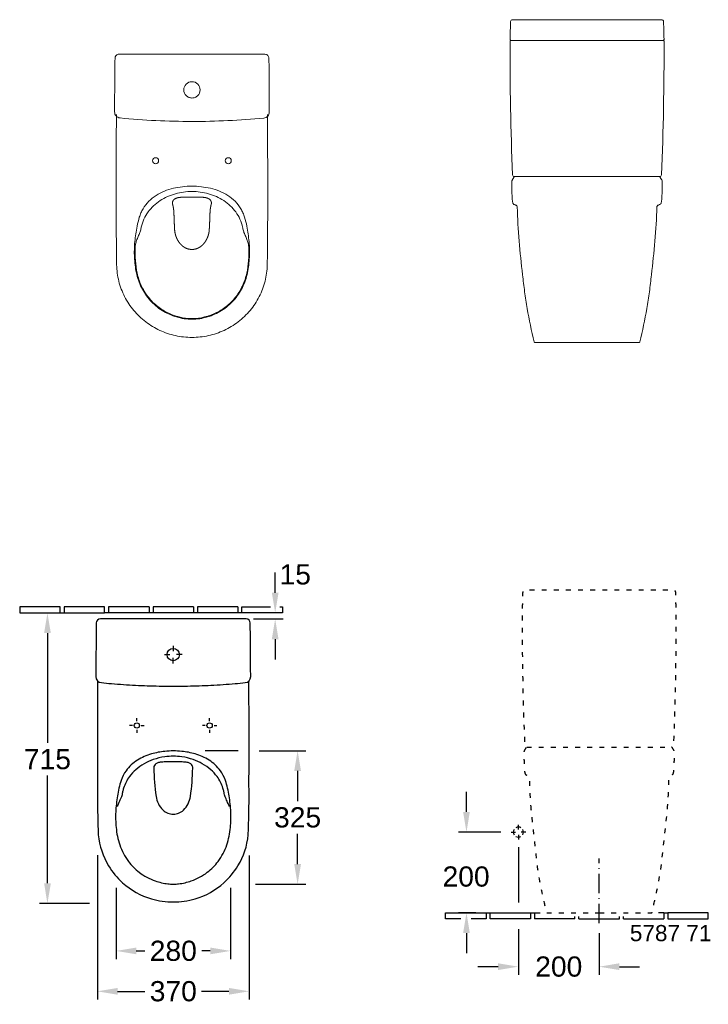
# Model space of a CAD drawing. Extents: x 184 to 7780, y -1169 to 3234.
# Tile 2 of 9: x 184 to 1888, y 797 to 3234. Entities that reach past the tile are written whole.
import ezdxf

# ---------------------------------------------------------------- set-up
doc = ezdxf.new("R2010")
doc.units = 0
doc.linetypes.add('ACAD_ISO03W100', pattern=[30, 12, -18])
doc.linetypes.add('ACAD_ISO10W100', pattern=[18.5, 12, -3, 0.5, -3])
doc.layers.get('Defpoints').update_dxf_attribs({"linetype": 'CONTINUOUS'})
for name, color, linetype in [('96', 7, 'CONTINUOUS'), ('DRAUF', 6, 'CONTINUOUS'), ('DRAUF_Bemassung', 7, 'CONTINUOUS'), ('DRAUF_Fliesen', 2, 'CONTINUOUS'), ('INST', 4, 'CONTINUOUS'), ('INST_Abfluss', 7, 'CONTINUOUS'), ('INST_Bemassung', 7, 'CONTINUOUS'), ('INST_Fliesen', 2, 'CONTINUOUS'), ('INST_Text_Deu', 7, 'CONTINUOUS'), ('OBJEKT', 7, 'CONTINUOUS')]:
    doc.layers.add(name, color=color, linetype=linetype)
doc.styles.get("Standard").update_dxf_attribs({"font": 'arial.ttf'})
doc.styles.add('STYL2', font='arial.ttf')
doc.dimstyles.get("Standard").update_dxf_attribs({"dimscale": 0, "dimtxt": 50, "dimasz": 50, "dimexe": 20, "dimexo": 25, "dimgap": 15, "dimtad": 0, "dimtih": 1, "dimtoh": 1, "dimdec": 0, "dimdsep": 46, "dimtxsty": 'STYL2', "dimcen": 3, "dimclrd": 256, "dimclre": 256, "dimclrt": 256, "dimadec": 0, "dimazin": 0, "dimtfac": 1, "dimtdec": 0, "dimtofl": 0, "dimtmove": 0, "dimatfit": 3, "dimfxl": 0, "dimtolj": 1, "dimtzin": 0, "dimarcsym": 0})

# ---------------------------------------------------------------- blocks, each defined once
blk = doc.blocks.new('*D13')
at = {"layer": 'Defpoints', "color": 0}
for p in [(376.3, 1191.5), (751.8, 1190.7), (751.8, 829.2)]:
    blk.add_point(p, dxfattribs=at)
at = {"layer": 'DRAUF_Bemassung', "lineweight": -2}
for p, q in [((376.3, 1166.5), (376.3, 809.2)), ((751.8, 1165.7), (751.8, 809.2)), ((426.3, 829.2), (493.9, 829.2)), ((701.8, 829.2), (634.2, 829.2))]:
    blk.add_line(p, q, dxfattribs=at)
at = {"layer": 'DRAUF_Bemassung'}
for points in [[(426.3, 837.6), (426.3, 820.9), (376.3, 829.2)], [(701.8, 837.6), (701.8, 820.9), (751.8, 829.2)]]:
    blk.add_solid(points, dxfattribs=at)
at = {"layer": 'DRAUF_Bemassung', "insert": (564.1, 829.2), "char_height": 50, "attachment_point": 5, "style": 'STYL2'}
blk.add_mtext('\\A1;370', dxfattribs=at)
blk = doc.blocks.new('*D14')
at = {"layer": 'Defpoints', "color": 0}
for p in [(184.1, 1765.7), (252.7, 1765.7), (381.6, 1046.6)]:
    blk.add_point(p, dxfattribs=at)
at = {"layer": 'DRAUF_Bemassung', "lineweight": -2}
for p, q in [((209.1, 1765.7), (272.7, 1765.7)), ((252.7, 1715.7), (252.7, 1444.2)), ((252.7, 1096.6), (252.7, 1363.1)), ((356.6, 1046.6), (232.7, 1046.6))]:
    blk.add_line(p, q, dxfattribs=at)
at = {"layer": 'DRAUF_Bemassung'}
for points in [[(244.4, 1715.7), (261.1, 1715.7), (252.7, 1765.7)], [(244.4, 1096.6), (261.1, 1096.6), (252.7, 1046.6)]]:
    blk.add_solid(points, dxfattribs=at)
at = {"layer": 'DRAUF_Bemassung', "insert": (252.7, 1403.6), "char_height": 50, "attachment_point": 5, "style": 'STYL2'}
blk.add_mtext('\\A1;715', dxfattribs=at)
blk = doc.blocks.new('*D15')
at = {"layer": 'Defpoints', "color": 0}
for p in [(816.2, 1765.7), (834.1, 1765.7), (737.2, 1750.7)]:
    blk.add_point(p, dxfattribs=at)
at = {"layer": 'DRAUF_Bemassung', "lineweight": -2}
for p, q in [((816.2, 1815.7), (816.2, 1865.7)), ((809.1, 1765.7), (796.2, 1765.7)), ((762.2, 1750.7), (836.2, 1750.7)), ((816.2, 1700.7), (816.2, 1650.7))]:
    blk.add_line(p, q, dxfattribs=at)
at = {"layer": 'DRAUF_Bemassung'}
for points in [[(807.9, 1815.7), (824.5, 1815.7), (816.2, 1765.7)], [(807.9, 1700.7), (824.5, 1700.7), (816.2, 1750.7)]]:
    blk.add_solid(points, dxfattribs=at)
at = {"layer": 'DRAUF_Bemassung', "insert": (865.9, 1860.7), "char_height": 50, "attachment_point": 5, "style": 'STYL2'}
blk.add_mtext('\\A1;15', dxfattribs=at)
blk = doc.blocks.new('*D16')
at = {"layer": 'Defpoints', "color": 0, "linetype": 'ByBlock'}
for p in [(1399.7, 1223.3), (1289.5, 1023.3), (1337.9, 1023.3)]:
    blk.add_point(p, dxfattribs=at)
at = {"layer": 'INST_Bemassung', "linetype": 'ByBlock', "lineweight": -2}
for p, q in [((1289.5, 1273.3), (1289.5, 1323.3)), ((1374.7, 1223.3), (1269.5, 1223.3)), ((1312.9, 1023.3), (1269.5, 1023.3)), ((1289.5, 973.3), (1289.5, 923.3))]:
    blk.add_line(p, q, dxfattribs=at)
at = {"layer": 'INST_Bemassung', "linetype": 'ByBlock'}
for points in [[(1281.2, 1273.3), (1297.8, 1273.3), (1289.5, 1223.3)], [(1281.2, 973.3), (1297.8, 973.3), (1289.5, 1023.3)]]:
    blk.add_solid(points, dxfattribs=at)
at = {"layer": 'INST_Bemassung', "linetype": 'ByBlock', "insert": (1288.6, 1113), "char_height": 50, "attachment_point": 5, "style": 'STYL2'}
blk.add_mtext('\\A1;200', dxfattribs=at)
blk = doc.blocks.new('*D17')
at = {"layer": 'Defpoints', "color": 0, "linetype": 'ByBlock'}
for p in [(1417.9, 1008.3), (1617.8, 998), (1617.8, 890.2)]:
    blk.add_point(p, dxfattribs=at)
at = {"layer": 'INST_Bemassung', "linetype": 'ByBlock', "lineweight": -2}
for p, q in [((1417.9, 983.3), (1417.9, 870.2)), ((1617.8, 973), (1617.8, 870.2)), ((1367.9, 890.2), (1317.9, 890.2)), ((1667.8, 890.2), (1717.8, 890.2))]:
    blk.add_line(p, q, dxfattribs=at)
at = {"layer": 'INST_Bemassung', "linetype": 'ByBlock'}
for points in [[(1367.9, 898.6), (1367.9, 881.9), (1417.9, 890.2)], [(1667.8, 898.6), (1667.8, 881.9), (1617.8, 890.2)]]:
    blk.add_solid(points, dxfattribs=at)
at = {"layer": 'INST_Bemassung', "linetype": 'ByBlock', "insert": (1517.9, 890.2), "char_height": 50, "attachment_point": 5, "style": 'STYL2'}
blk.add_mtext('\\A1;200', dxfattribs=at)
blk = doc.blocks.new('*D22')
at = {"layer": 'Defpoints', "color": 0}
for p in [(422.6, 1110.6), (705.5, 1110), (705.5, 929.2)]:
    blk.add_point(p, dxfattribs=at)
at = {"layer": 'DRAUF_Bemassung', "lineweight": -2}
for p, q in [((422.6, 1085.6), (422.6, 909.2)), ((705.5, 1085), (705.5, 909.2)), ((472.6, 929.2), (493.5, 929.2)), ((655.5, 929.2), (634.6, 929.2))]:
    blk.add_line(p, q, dxfattribs=at)
at = {"layer": 'DRAUF_Bemassung'}
for points in [[(472.6, 937.6), (472.6, 920.9), (422.6, 929.2)], [(655.5, 937.6), (655.5, 920.9), (705.5, 929.2)]]:
    blk.add_solid(points, dxfattribs=at)
at = {"layer": 'DRAUF_Bemassung', "insert": (564.1, 929.2), "char_height": 50, "attachment_point": 5, "style": 'STYL2'}
blk.add_mtext('\\A1;280', dxfattribs=at)
blk = doc.blocks.new('*D23')
at = {"layer": 'Defpoints', "color": 0}
for p in [(751.8, 1424.7), (871.7, 1424.7), (742.3, 1094.1)]:
    blk.add_point(p, dxfattribs=at)
at = {"layer": 'DRAUF_Bemassung', "lineweight": -2}
for p, q in [((776.8, 1424.7), (891.7, 1424.7)), ((871.7, 1374.7), (871.7, 1300)), ((871.7, 1144.1), (871.7, 1218.9)), ((767.3, 1094.1), (891.7, 1094.1))]:
    blk.add_line(p, q, dxfattribs=at)
at = {"layer": 'DRAUF_Bemassung'}
for points in [[(863.4, 1374.7), (880, 1374.7), (871.7, 1424.7)], [(863.4, 1144.1), (880, 1144.1), (871.7, 1094.1)]]:
    blk.add_solid(points, dxfattribs=at)
at = {"layer": 'DRAUF_Bemassung', "insert": (871.7, 1259.4), "char_height": 50, "attachment_point": 5, "style": 'STYL2'}
blk.add_mtext('\\A1;325', dxfattribs=at)

msp = doc.modelspace()

# ---------------------------------------------------------------- linework, layer by layer
at = {"layer": '96', "color": 4, "linetype": 'Continuous', "lineweight": 18}
for p, q in [((1776.3, 3182.5), (1399.4, 3182.5)), ((610.3, 3148.3), (429.9, 3148.3)), ((790.8, 3148.1), (610.3, 3148.3)), ((1766.2, 2845.3), (1409.4, 2845.3)), ((1704.5, 2435), (1471.1, 2435))]:
    msp.add_line(p, q, dxfattribs=at)
for centre, major_axis, ratio, start_param, end_param in [((1403.6, 3228.7), (4.65, 1.83), 0.999543, 1.19704, 2.740247), ((1772.2, 3228.7), (-4.71, 1.68), 0.999554, 3.509744, 5.052951), ((1399.3, 3180.3), (0, 2), 0.999935, 0, 1.567551), ((1399.4, 3184.5), (0, 2), 0.99993, 1.543579, 3.140555), ((1776.3, 3184.5), (0, 2), 0.999942, 3.142732, 4.739707), ((1776.3, 3180.3), (0, 2), 0.999935, 4.715634, 6.283185), ((1408.5, 2850.3), (0, 5), 0.99997, 1.611651, 3.141593), ((1409.4, 2842.3), (1.43, 2.64), 0.999992, 0.495783, 1.526893), ((1766.2, 2842.3), (-1.43, 2.64), 0.999992, 4.756289, 5.787399), ((1767.1, 2850.3), (0, 5), 0.99997, 3.141593, 4.671534)]:
    msp.add_ellipse(centre, major_axis=major_axis, ratio=ratio, start_param=start_param, end_param=end_param, dxfattribs=at)
for points, degree, knots in [([(1398.6, 3228.8), (1398.4, 3223.8), (1398.3, 3218.8), (1397.9, 3204), (1397.7, 3194.2), (1397.4, 3184.5)], 3, [0, 0, 0, 0, 0.3413, 0.3413, 1, 1, 1, 1]), ([(1408.6, 3233.6), (1407.2, 3233.6), (1406, 3233.6), (1404.1, 3233.6), (1403.6, 3233.7), (1403.6, 3233.7)], 3, [0, 0, 0, 0, 0.5, 0.5, 1, 1, 1, 1]), ([(1587.9, 3233.7), (1587.8, 3233.7), (1587.8, 3233.7), (1584.4, 3233.7), (1581.1, 3233.7), (1564.4, 3233.6), (1551.1, 3233.6), (1494.7, 3233.6), (1451.6, 3233.6), (1408.6, 3233.6)], 3, [0, 0, 0, 0, 0.000477, 0.000477, 0.056247, 0.056247, 0.279325, 0.279325, 1, 1, 1, 1]), ([(1587.9, 3233.7), (1587.9, 3233.7), (1587.9, 3233.7), (1591.3, 3233.7), (1594.6, 3233.7), (1611.3, 3233.6), (1624.6, 3233.6), (1681, 3233.6), (1724.1, 3233.6), (1767.2, 3233.6)], 3, [0, 0, 0, 0, 0.000477, 0.000477, 0.056247, 0.056247, 0.279325, 0.279325, 1, 1, 1, 1]), ([(1767.2, 3233.6), (1768.5, 3233.6), (1769.8, 3233.6), (1771.6, 3233.6), (1772.2, 3233.7), (1772.2, 3233.7)], 3, [0, 0, 0, 0, 0.5, 0.5, 1, 1, 1, 1]), ([(1777.2, 3228.8), (1777.3, 3223.8), (1777.4, 3218.8), (1777.8, 3204), (1778.1, 3194.3), (1778.3, 3184.5)], 3, [0, 0, 0, 0, 0.3413, 0.3413, 1, 1, 1, 1]), ([(429.9, 3148.3), (427.3, 3148.3), (424.7, 3147.2), (421, 3143.6), (419.9, 3141), (419.9, 3138.4)], 3, [0, 0, 0, 0, 0.5, 0.5, 1, 1, 1, 1]), ([(800.8, 3138.2), (800.8, 3140.8), (799.7, 3143.4), (796, 3147), (793.4, 3148.1), (790.8, 3148.1)], 3, [0, 0, 0, 0, 0.5, 0.5, 1, 1, 1, 1]), ([(419.9, 3138.4), (419.6, 3116.3), (419.4, 3094.1), (419, 3049.9), (418.9, 3027.7), (418.8, 3005.6)], 3, [0, 0, 0, 0, 0.500004, 0.500004, 1, 1, 1, 1]), ([(801.7, 3005.4), (801.7, 3027.5), (801.5, 3049.7), (801.2, 3093.9), (801, 3116.1), (800.8, 3138.2)], 3, [0, 0, 0, 0, 0.499996, 0.499996, 1, 1, 1, 1]), ([(610.2, 3080.3), (604.9, 3080.3), (599.6, 3078.1), (592.2, 3070.6), (590, 3065.3), (590, 3060)], 3, [0, 0, 0, 0, 0.5, 0.5, 1, 1, 1, 1]), ([(610.5, 3080.3), (615.8, 3080.3), (621, 3078.1), (628.4, 3070.6), (630.6, 3065.3), (630.5, 3060)], 3, [0, 0, 0, 0, 0.5, 0.5, 1, 1, 1, 1]), ([(590, 3060), (590.1, 3054.7), (592.3, 3049.5), (597.9, 3043.9), (600.1, 3042.5), (605, 3040.4), (607.6, 3039.9), (610.3, 3039.9)], 3, [0, 0, 0, 0, 0.5, 0.5, 0.75, 0.75, 1, 1, 1, 1]), ([(630.5, 3060), (630.5, 3054.7), (628.3, 3049.5), (622.7, 3043.9), (620.4, 3042.4), (615.6, 3040.4), (612.9, 3039.9), (610.3, 3039.9)], 3, [0, 0, 0, 0, 0.5, 0.5, 0.75, 0.75, 1, 1, 1, 1]), ([(418.8, 3005.6), (418.8, 3001.9), (420.2, 2998.2), (425.2, 2992.8), (428.6, 2991), (432.3, 2990.6)], 3, [0, 0, 0, 0, 0.5, 0.5, 1, 1, 1, 1]), ([(610.3, 2447.4), (596.5, 2447.5), (582.9, 2448.9), (562.9, 2453.3), (556.2, 2455.2), (543.2, 2459.6), (536.9, 2462.1), (518.5, 2470.6), (506.9, 2477.6), (485.1, 2494.3), (475, 2503.8), (457.4, 2524.9), (449.9, 2536.2), (440.6, 2554.4), (437.8, 2560.7), (433, 2573.6), (430.9, 2580.1), (427.7, 2593.3), (426.4, 2599.9), (424.6, 2613.5), (424.1, 2620.3), (423.8, 2634.1), (423.7, 2641), (423.6, 2654.8), (423.5, 2661.7), (422.8, 2723.7), (422.7, 2778.8), (422.9, 2861.5), (422.9, 2889.1), (423, 2930.4), (423.1, 2944.2), (423.2, 2971.7), (423.2, 2985.5), (423.3, 2999.3)], 3, [0, 0, 0, 0, 0.0625, 0.0625, 0.09375, 0.09375, 0.125, 0.125, 0.1875, 0.1875, 0.25, 0.25, 0.3125, 0.3125, 0.34375, 0.34375, 0.375, 0.375, 0.40625, 0.40625, 0.4375, 0.4375, 0.46875, 0.46875, 0.5, 0.5, 0.75, 0.75, 0.875, 0.875, 0.9375, 0.9375, 1, 1, 1, 1]), ([(797.2, 2999.3), (797.3, 2985.5), (797.3, 2971.7), (797.5, 2944.2), (797.5, 2930.4), (797.6, 2889.1), (797.7, 2861.5), (797.8, 2778.8), (797.7, 2723.7), (797, 2661.7), (796.9, 2654.8), (796.8, 2641), (796.7, 2634.1), (796.4, 2620.3), (795.9, 2613.5), (794.1, 2599.9), (792.9, 2593.3), (789.6, 2580.1), (787.5, 2573.6), (782.7, 2560.7), (779.9, 2554.4), (770.6, 2536.2), (763.1, 2524.9), (745.5, 2503.8), (735.5, 2494.3), (713.6, 2477.6), (702, 2470.6), (683.6, 2462.1), (677.3, 2459.6), (664.3, 2455.2), (657.7, 2453.3), (637.6, 2448.9), (624, 2447.5), (610.3, 2447.4)], 3, [0, 0, 0, 0, 0.0625, 0.0625, 0.125, 0.125, 0.25, 0.25, 0.5, 0.5, 0.53125, 0.53125, 0.5625, 0.5625, 0.59375, 0.59375, 0.625, 0.625, 0.65625, 0.65625, 0.6875, 0.6875, 0.75, 0.75, 0.8125, 0.8125, 0.875, 0.875, 0.90625, 0.90625, 0.9375, 0.9375, 1, 1, 1, 1]), ([(788.2, 2990.4), (791.9, 2990.8), (795.4, 2992.6), (800.3, 2998), (801.7, 3001.7), (801.7, 3005.4)], 3, [0, 0, 0, 0, 0.5, 0.5, 1, 1, 1, 1]), ([(527.8, 2884.7), (527.8, 2882.7), (527, 2880.8), (524.2, 2878), (522.3, 2877.2), (518.3, 2877.2), (516.4, 2878), (513.6, 2880.8), (512.8, 2882.7), (512.8, 2886.7), (513.6, 2888.6), (516.4, 2891.4), (518.4, 2892.2), (522.3, 2892.2), (524.2, 2891.4), (527, 2888.6), (527.8, 2886.7), (527.8, 2884.7)], 3, [0, 0, 0, 0, 0.125, 0.125, 0.25, 0.25, 0.375, 0.375, 0.5, 0.5, 0.625, 0.625, 0.75, 0.75, 0.875, 0.875, 1, 1, 1, 1]), ([(692.7, 2884.7), (692.7, 2886.7), (693.5, 2888.6), (696.3, 2891.4), (698.2, 2892.2), (702.1, 2892.2), (704.1, 2891.4), (706.9, 2888.6), (707.7, 2886.7), (707.7, 2882.7), (706.9, 2880.8), (704.1, 2878), (702.2, 2877.2), (698.2, 2877.2), (696.3, 2878), (693.5, 2880.8), (692.7, 2882.7), (692.7, 2884.7)], 3, [0, 0, 0, 0, 0.125, 0.125, 0.25, 0.25, 0.375, 0.375, 0.5, 0.5, 0.625, 0.625, 0.75, 0.75, 0.875, 0.875, 1, 1, 1, 1]), ([(1401.7, 2832.1), (1401.7, 2830.8), (1401.8, 2829.2), (1401.9, 2825.8), (1401.9, 2824.1), (1402, 2822.3)], 3, [0, 0, 0, 0, 0.5, 0.5, 1, 1, 1, 1]), ([(1406.8, 2843.8), (1406.7, 2843.7), (1406.6, 2843.5), (1405.5, 2841.7), (1404.5, 2840), (1403.4, 2838.1), (1403.2, 2837.8), (1403, 2837.5)], 3, [0, 0, 0, 0, 0.075306, 0.075306, 0.864193, 0.864193, 1, 1, 1, 1]), ([(1406.3, 2844.1), (1406.3, 2844.1), (1406.3, 2844.1), (1406.4, 2844.1), (1406.4, 2844.1), (1406.5, 2844), (1406.5, 2844), (1406.5, 2844), (1406.5, 2844), (1406.6, 2844), (1406.6, 2844), (1406.6, 2844), (1406.6, 2844), (1406.6, 2844), (1406.6, 2844), (1406.7, 2843.9), (1406.7, 2843.9), (1406.7, 2843.9), (1406.7, 2843.9), (1406.8, 2843.9), (1406.8, 2843.9), (1406.8, 2843.9), (1406.8, 2843.8), (1406.8, 2843.8)], 3, [0, 0, 0, 0, 0.045808, 0.045808, 0.229039, 0.229039, 0.316921, 0.316921, 0.362729, 0.362729, 0.54596, 0.54596, 0.576365, 0.576365, 0.622173, 0.622173, 0.805404, 0.805404, 0.835803, 0.835803, 0.88161, 0.88161, 1, 1, 1, 1]), ([(1772.5, 2837.5), (1772.3, 2837.8), (1772.2, 2838.1), (1771, 2840), (1770, 2841.7), (1768.9, 2843.5), (1768.8, 2843.7), (1768.7, 2843.8)], 3, [0, 0, 0, 0, 0.135807, 0.135807, 0.924694, 0.924694, 1, 1, 1, 1]), ([(1773.6, 2822.3), (1773.6, 2824.1), (1773.7, 2825.8), (1773.8, 2829.2), (1773.9, 2830.8), (1773.9, 2832.1)], 3, [0, 0, 0, 0, 0.5, 0.5, 1, 1, 1, 1]), ([(474.5, 2722.6), (476, 2730.2), (477.8, 2737.6), (481.2, 2748.6), (482.5, 2752.2), (485.5, 2759.2), (487.2, 2762.7), (493.2, 2772.7), (498, 2778.8), (508.9, 2789.7), (515.1, 2794.6), (528.1, 2802.9), (535, 2806.4), (549.5, 2812.3), (556.8, 2814.6), (571.8, 2818.2), (579.3, 2819.5), (594.7, 2821.3), (602.5, 2821.7), (610.3, 2821.7)], 3, [0, 0, 0, 0, 0.125, 0.125, 0.1875, 0.1875, 0.25, 0.25, 0.375, 0.375, 0.5, 0.5, 0.625, 0.625, 0.75, 0.75, 0.875, 0.875, 1, 1, 1, 1]), ([(485, 2720.5), (486.5, 2727.2), (488.6, 2733.7), (494.2, 2746.3), (497.7, 2752.3), (505.7, 2763.4), (510.3, 2768.5), (520.4, 2778), (525.9, 2782.2), (537.4, 2789.7), (543.5, 2793), (556.2, 2798.7), (562.6, 2801), (575.9, 2804.7), (582.7, 2806.1), (596.4, 2808), (603.3, 2808.5), (610.3, 2808.5)], 3, [0, 0, 0, 0, 0.125, 0.125, 0.25, 0.25, 0.375, 0.375, 0.5, 0.5, 0.625, 0.625, 0.75, 0.75, 0.875, 0.875, 1, 1, 1, 1]), ([(610.3, 2821.7), (618, 2821.7), (625.8, 2821.3), (641.2, 2819.5), (648.7, 2818.2), (663.7, 2814.6), (671, 2812.3), (685.5, 2806.4), (692.4, 2802.9), (705.5, 2794.6), (711.7, 2789.7), (722.5, 2778.8), (727.3, 2772.7), (733.3, 2762.7), (735, 2759.2), (738, 2752.2), (739.3, 2748.6), (742.7, 2737.6), (744.5, 2730.2), (746.1, 2722.6)], 3, [0, 0, 0, 0, 0.125, 0.125, 0.25, 0.25, 0.375, 0.375, 0.5, 0.5, 0.625, 0.625, 0.75, 0.75, 0.8125, 0.8125, 0.875, 0.875, 1, 1, 1, 1]), ([(610.3, 2808.5), (617.2, 2808.5), (624.1, 2808), (637.8, 2806.1), (644.6, 2804.7), (657.9, 2801), (664.3, 2798.7), (677, 2793), (683.1, 2789.7), (694.6, 2782.2), (700.1, 2778), (710.2, 2768.5), (714.8, 2763.4), (722.8, 2752.3), (726.3, 2746.3), (731.9, 2733.7), (734, 2727.2), (735.5, 2720.5)], 3, [0, 0, 0, 0, 0.125, 0.125, 0.25, 0.25, 0.375, 0.375, 0.5, 0.5, 0.625, 0.625, 0.75, 0.75, 0.875, 0.875, 1, 1, 1, 1]), ([(1402, 2822.3), (1402, 2820.5), (1401.9, 2818.6), (1401.9, 2814.8), (1401.9, 2812.9), (1402, 2807.2), (1402.1, 2803.5), (1402.4, 2795.9), (1402.6, 2792.1), (1403.1, 2786.5), (1403.4, 2784.6), (1403.9, 2781.9), (1404.2, 2780.9), (1404.8, 2779.1), (1405.1, 2778.2), (1405.8, 2777.6)], 3, [0, 0, 0, 0, 0.125, 0.125, 0.25, 0.25, 0.5, 0.5, 0.75, 0.75, 0.875, 0.875, 0.9375, 0.9375, 1, 1, 1, 1]), ([(1769.7, 2777.6), (1770.4, 2778.2), (1770.8, 2779.1), (1771.4, 2780.9), (1771.6, 2781.9), (1772.2, 2784.6), (1772.4, 2786.5), (1773, 2792.1), (1773.2, 2795.9), (1773.4, 2803.5), (1773.5, 2807.2), (1773.6, 2812.9), (1773.6, 2814.8), (1773.6, 2818.6), (1773.6, 2820.5), (1773.6, 2822.3)], 3, [0, 0, 0, 0, 0.0625, 0.0625, 0.125, 0.125, 0.25, 0.25, 0.5, 0.5, 0.75, 0.75, 0.875, 0.875, 1, 1, 1, 1]), ([(562.7, 2775.6), (562.5, 2776.5), (562.2, 2777.9), (562, 2779.7), (562.1, 2781.9), (562.8, 2784.5), (564.1, 2786.9), (565.9, 2788.9), (568.8, 2790.9), (573.3, 2792.8), (579.4, 2794.2), (586.4, 2794.3), (594.2, 2794.5), (600.9, 2794.5), (605.8, 2794.5), (608.9, 2794.5), (610.3, 2794.5)], 5, [0, 0, 0, 0, 0, 0, 0.07445, 0.117312, 0.149069, 0.184343, 0.223481, 0.297526, 0.345263, 0.442184, 0.589583, 0.737478, 0.885377, 1, 1, 1, 1, 1, 1]), ([(610.3, 2794.5), (612, 2794.5), (615.6, 2794.5), (620.9, 2794.6), (627.9, 2794.5), (636.5, 2794.3), (644.3, 2793.9), (650.2, 2791.7), (654.4, 2789.2), (656.6, 2786.6), (657.8, 2784.2), (658.4, 2781.8), (658.5, 2779.6), (658.3, 2777.8), (658, 2776.3), (657.8, 2775.6)], 5, [0, 0, 0, 0, 0, 0, 0.14815, 0.296298, 0.444431, 0.592501, 0.720017, 0.794198, 0.818683, 0.849802, 0.868395, 0.942614, 1, 1, 1, 1, 1, 1]), ([(610.3, 2665.1), (609.7, 2665.1), (608.6, 2665.2), (606.8, 2665.2), (604.4, 2665.6), (601.4, 2666.1), (598.4, 2667.1), (595.4, 2668.3), (592.5, 2669.8), (589.6, 2671.6), (586.9, 2673.6), (584.4, 2675.9), (582, 2678.4), (579.6, 2681.1), (577.4, 2684.1), (575.4, 2687.3), (573.6, 2690.6), (572, 2694.3), (570.5, 2698), (569.3, 2701.9), (568.4, 2706), (567.6, 2710.2), (567.3, 2715.2), (567.2, 2721.8), (566.4, 2729.9), (566.2, 2738.9), (565.9, 2748.3), (565.6, 2757.1), (565, 2764.2), (564.3, 2769.1), (563.6, 2772.3), (563.2, 2774.3), (562.8, 2775.3), (562.7, 2775.6)], 5, [0, 0, 0, 0, 0, 0, 0.019236, 0.04279, 0.065129, 0.089021, 0.113666, 0.138046, 0.162013, 0.18778, 0.214182, 0.240069, 0.263338, 0.291818, 0.321959, 0.352227, 0.378888, 0.406501, 0.439097, 0.472027, 0.504693, 0.537381, 0.571417, 0.626003, 0.71907, 0.812777, 0.87653, 0.923325, 0.958844, 0.988017, 1, 1, 1, 1, 1, 1]), ([(657.8, 2775.6), (657.6, 2775.2), (657.3, 2774.1), (657, 2772.4), (656.3, 2770), (655.9, 2766.8), (655.5, 2763.2), (655.2, 2759.3), (654.8, 2754.3), (654.6, 2747.4), (654.3, 2739.4), (654.2, 2731), (653.4, 2722.6), (653.3, 2715.2), (652.8, 2709.7), (652, 2705.3), (651, 2701.1), (649.7, 2697.2), (648.1, 2693.2), (646.3, 2689.5), (644.2, 2685.8), (641.9, 2682.4), (639.4, 2679.3), (636.8, 2676.5), (634, 2673.9), (631.1, 2671.7), (628.1, 2669.8), (625.1, 2668.3), (622, 2667), (618.7, 2666), (615.8, 2665.5), (613.4, 2665.2), (611.7, 2665.1), (610.6, 2665.1), (610.3, 2665.1)], 5, [0, 0, 0, 0, 0, 0, 0.01854, 0.040966, 0.06609, 0.093261, 0.122203, 0.15285, 0.187057, 0.256238, 0.353666, 0.42227, 0.468174, 0.501831, 0.531909, 0.560677, 0.593119, 0.626151, 0.659026, 0.690288, 0.719921, 0.750251, 0.780093, 0.808342, 0.834264, 0.860504, 0.886402, 0.911285, 0.935507, 0.960281, 0.985253, 1, 1, 1, 1, 1, 1]), ([(1405.8, 2777.6), (1406.5, 2776.9), (1407.4, 2776.4), (1409.2, 2775.7), (1410.1, 2775.4), (1411, 2775.1)], 3, [0, 0, 0, 0, 0.5, 0.5, 1, 1, 1, 1]), ([(1411, 2775.1), (1411.6, 2774.9), (1412.1, 2774.7), (1413, 2774), (1413.4, 2773.6), (1414.5, 2772.2), (1414.9, 2771.1), (1415.3, 2770)], 3, [0, 0, 0, 0, 0.25, 0.25, 0.5, 0.5, 1, 1, 1, 1]), ([(1415.3, 2770), (1415.6, 2741.9), (1417.3, 2713.9), (1422.2, 2658), (1425.3, 2630.1), (1429.9, 2588.3), (1431.5, 2574.3), (1435.3, 2546.5), (1437.5, 2532.7), (1444.6, 2491.2), (1450.3, 2463.8), (1457, 2436.6)], 3, [0, 0, 0, 0, 0.25, 0.25, 0.5, 0.5, 0.625, 0.625, 0.75, 0.75, 1, 1, 1, 1]), ([(1718.5, 2436.6), (1725.2, 2463.8), (1730.9, 2491.2), (1738.1, 2532.7), (1740.2, 2546.5), (1744.1, 2574.3), (1745.7, 2588.3), (1750.3, 2630.1), (1753.4, 2658), (1758.2, 2713.9), (1760, 2741.9), (1760.3, 2770)], 3, [0, 0, 0, 0, 0.25, 0.25, 0.375, 0.375, 0.5, 0.5, 0.75, 0.75, 1, 1, 1, 1]), ([(1760.3, 2770), (1760.6, 2771.1), (1761.1, 2772.2), (1762.1, 2773.6), (1762.5, 2774), (1763.5, 2774.7), (1764, 2774.9), (1764.5, 2775.1)], 3, [0, 0, 0, 0, 0.5, 0.5, 0.75, 0.75, 1, 1, 1, 1]), ([(610.3, 2492.2), (597.2, 2492.2), (584.5, 2494.3), (565.8, 2500), (559.7, 2502.3), (548, 2507.6), (542.3, 2510.6), (531.3, 2517.4), (526, 2521.2), (516.1, 2529.5), (511.4, 2534), (502.9, 2543.6), (498.9, 2548.7), (491.7, 2559.5), (488.4, 2565.1), (482.5, 2576.7), (480, 2582.7), (475.7, 2595), (474.1, 2601.2), (471.4, 2613.8), (470.4, 2620.1), (468.9, 2632.9), (468.3, 2639.3), (467.7, 2652.2), (467.6, 2658.7), (467.9, 2671.6), (468.3, 2678), (470.1, 2697.2), (471.9, 2709.9), (474.5, 2722.6)], 3, [0, 0, 0, 0, 0.125, 0.125, 0.1875, 0.1875, 0.25, 0.25, 0.3125, 0.3125, 0.375, 0.375, 0.4375, 0.4375, 0.5, 0.5, 0.5625, 0.5625, 0.625, 0.625, 0.6875, 0.6875, 0.75, 0.75, 0.8125, 0.8125, 0.875, 0.875, 1, 1, 1, 1]), ([(481.5, 2707.1), (482, 2708.3), (482.5, 2709.7), (483.4, 2712.9), (483.8, 2714.7), (484.2, 2716.4)], 3, [0, 0, 0, 0, 0.5, 0.5, 1, 1, 1, 1]), ([(746.1, 2722.6), (748.6, 2709.9), (750.4, 2697.2), (752.2, 2678), (752.6, 2671.6), (752.9, 2658.7), (752.8, 2652.2), (752.2, 2639.3), (751.6, 2632.9), (750.1, 2620.1), (749.1, 2613.8), (746.4, 2601.2), (744.8, 2595), (740.5, 2582.7), (738, 2576.7), (732.1, 2565.1), (728.8, 2559.5), (721.6, 2548.7), (717.6, 2543.6), (709.1, 2534), (704.4, 2529.5), (694.5, 2521.2), (689.2, 2517.4), (678.2, 2510.6), (672.6, 2507.6), (660.8, 2502.3), (654.7, 2500), (636, 2494.3), (623.3, 2492.2), (610.3, 2492.2)], 3, [0, 0, 0, 0, 0.125, 0.125, 0.1875, 0.1875, 0.25, 0.25, 0.3125, 0.3125, 0.375, 0.375, 0.4375, 0.4375, 0.5, 0.5, 0.5625, 0.5625, 0.625, 0.625, 0.6875, 0.6875, 0.75, 0.75, 0.8125, 0.8125, 0.875, 0.875, 1, 1, 1, 1]), ([(736.4, 2716.4), (736.7, 2714.7), (737.1, 2712.9), (738, 2709.7), (738.5, 2708.3), (739, 2707.1)], 3, [0, 0, 0, 0, 0.5, 0.5, 1, 1, 1, 1]), ([(610.3, 2493.9), (599.6, 2493.9), (589.1, 2495.4), (573.8, 2499.3), (568.7, 2500.9), (558.7, 2504.6), (553.9, 2506.7), (544.5, 2511.4), (539.9, 2513.9), (531.1, 2519.7), (526.8, 2522.9), (514.5, 2533), (507.3, 2540.6), (497.8, 2553.3), (494.8, 2557.7), (489.4, 2566.8), (487, 2571.5), (482.6, 2581.1), (480.6, 2585.9), (477.3, 2596), (475.9, 2601.2), (472.5, 2616.7), (471.1, 2627.1), (469.5, 2648), (469.2, 2658.5), (469.7, 2669.1)], 3, [0, 0, 0, 0, 0.125, 0.125, 0.1875, 0.1875, 0.25, 0.25, 0.3125, 0.3125, 0.375, 0.375, 0.5, 0.5, 0.5625, 0.5625, 0.625, 0.625, 0.6875, 0.6875, 0.75, 0.75, 0.875, 0.875, 1, 1, 1, 1]), ([(750.8, 2669.1), (751.3, 2658.5), (751.1, 2648), (749.4, 2627.1), (748.1, 2616.7), (744.6, 2601.2), (743.2, 2596), (739.9, 2585.9), (738, 2581.1), (733.6, 2571.5), (731.1, 2566.8), (725.7, 2557.7), (722.7, 2553.3), (713.2, 2540.6), (706, 2533), (693.8, 2522.9), (689.4, 2519.7), (680.6, 2513.9), (676, 2511.4), (666.6, 2506.7), (661.8, 2504.6), (651.9, 2500.9), (646.8, 2499.3), (631.4, 2495.4), (620.9, 2493.9), (610.3, 2493.9)], 3, [0, 0, 0, 0, 0.125, 0.125, 0.25, 0.25, 0.3125, 0.3125, 0.375, 0.375, 0.4375, 0.4375, 0.5, 0.5, 0.625, 0.625, 0.6875, 0.6875, 0.75, 0.75, 0.8125, 0.8125, 0.875, 0.875, 1, 1, 1, 1]), ([(1457, 2436.6), (1457, 2436.6), (1457, 2436.6), (1457.1, 2436.4), (1457.1, 2436.2), (1457.4, 2435.8), (1457.5, 2435.6), (1457.7, 2435.5)], 3, [0, 0, 0, 0, 0.005108, 0.005108, 0.47858, 0.47858, 1, 1, 1, 1]), ([(1457.7, 2435.5), (1457.9, 2435.4), (1458, 2435.2), (1458.5, 2435.1), (1458.7, 2435), (1458.9, 2435), (1459, 2435), (1459, 2435)], 3, [0, 0, 0, 0, 0.435667, 0.435667, 0.99486, 0.99486, 1, 1, 1, 1]), ([(1459, 2435), (1460, 2435), (1461, 2435), (1463.5, 2435), (1465, 2435), (1468, 2435), (1469.5, 2435), (1471.1, 2435)], 3, [0, 0, 0, 0, 0.247707, 0.247707, 0.623853, 0.623853, 1, 1, 1, 1]), ([(1704.5, 2435), (1705.5, 2435), (1706.5, 2435), (1709, 2435), (1710.5, 2435), (1713.6, 2435), (1715.1, 2435), (1716.6, 2435)], 3, [0, 0, 0, 0, 0.247709, 0.247709, 0.623855, 0.623855, 1, 1, 1, 1]), ([(1716.6, 2435), (1716.6, 2435), (1716.6, 2435), (1716.8, 2435), (1716.9, 2435.1), (1717.3, 2435.1), (1717.5, 2435.3), (1717.8, 2435.4)], 3, [0, 0, 0, 0, 0.005631, 0.005631, 0.396706, 0.396706, 1, 1, 1, 1]), ([(1717.8, 2435.4), (1718, 2435.6), (1718.2, 2435.8), (1718.4, 2436.2), (1718.5, 2436.4), (1718.5, 2436.6), (1718.5, 2436.6), (1718.5, 2436.6)], 3, [0, 0, 0, 0, 0.560471, 0.560471, 0.995309, 0.995309, 1, 1, 1, 1])]:
    msp.add_open_spline(points, degree=degree, knots=knots, dxfattribs=at)
for points in [[(1397.3, 3180.3), (1396.9, 3070.2), (1399, 2960.1), (1403.5, 2850.1)], [(1772.1, 2850.1), (1776.6, 2960.1), (1778.7, 3070.2), (1778.3, 3180.3)], [(610.3, 3080.3), (610.3, 3080.3), (610.2, 3080.3), (610.2, 3080.3)], [(610.3, 3080.3), (610.4, 3080.3), (610.4, 3080.3), (610.5, 3080.3)], [(432.3, 2990.6), (491.5, 2984.8), (550.8, 2981.9), (610.3, 2981.9)], [(610.3, 2981.9), (669.7, 2981.8), (729.1, 2984.7), (788.2, 2990.4)], [(1403, 2837.5), (1402.1, 2835.9), (1401.6, 2834.1), (1401.7, 2832.1)], [(1773.9, 2832.1), (1774, 2834.1), (1773.5, 2835.9), (1772.5, 2837.5)], [(1764.5, 2775.1), (1766.4, 2775.7), (1768.4, 2776.2), (1769.7, 2777.6)], [(473.2, 2687.6), (473.8, 2689.2), (475.2, 2692.5), (477.2, 2697.3), (479.3, 2702.2), (480.7, 2705.5), (481.5, 2707.1)], [(484.2, 2716.4), (484.4, 2717.8), (484.7, 2719.1), (485, 2720.5)], [(735.5, 2720.5), (735.8, 2719.1), (736.1, 2717.8), (736.4, 2716.4)], [(739, 2707.1), (739.8, 2705.5), (741.2, 2702.2), (743.3, 2697.3), (745.4, 2692.5), (746.7, 2689.2), (747.3, 2687.6)], [(470.7, 2678.5), (471.4, 2682), (472.2, 2685.1), (473.2, 2687.6)], [(747.3, 2687.6), (748.3, 2685.1), (749.1, 2682), (749.8, 2678.5)], [(469.7, 2669.1), (469.8, 2672.4), (470.2, 2675.5), (470.7, 2678.5)], [(749.8, 2678.5), (750.3, 2675.5), (750.7, 2672.4), (750.8, 2669.1)]]:
    msp.add_open_spline(points, degree=3, dxfattribs=at)
at = {"layer": 'DRAUF', "color": 1, "linetype": 'ByBlock', "ltscale": 0.4}
for p, q in [((564, 1684.2), (564, 1670.6)), ((542.2, 1662.4), (555.9, 1662.4)), ((585.8, 1662.4), (572.2, 1662.4)), ((564, 1640.7), (564, 1654.3))]:
    msp.add_line(p, q, dxfattribs=at)
at = {"layer": 'DRAUF', "color": 6, "ltscale": 0.5}
msp.add_lwpolyline([(564.1, 1584.3, 0.00569), (599.3, 1584.7, 0.007285), (657.3, 1586.7, 0.00905), (717.1, 1590.8, 0.002683), (742.1, 1593.1, 0.387815), (755.6, 1608, -0.000005), (755.3, 1662.1, 0.001462), (754.8, 1718.7, 0.000101), (754.5, 1740.8, 0.410699), (744.5, 1750.7), (564.1, 1750.7), (383.6, 1750.7, 0.410699), (373.6, 1740.8, 0.000101), (373.3, 1718.7, 0.001462), (372.8, 1662.1, -0.000005), (372.5, 1608, 0.387815), (386.1, 1593.1, 0.002683), (411.1, 1590.8, 0.00905), (470.8, 1586.7, 0.007285), (528.8, 1584.7, 0.00569)], format="xyb", close=True, dxfattribs=at)
at = {"layer": 'DRAUF', "linetype": 'Continuous'}
msp.add_lwpolyline([(376.9, 1597.4), (376.9, 1597.4, -0.005405), (376.6, 1532.7, 0.00074), (376.4, 1401.3, -0.004439), (376.7, 1317.1, 0.008432), (377.3, 1257.4, 0.007869), (378.6, 1216.3, 0.113131), (403.9, 1139.9, 0.073798), (438.7, 1098, 0.109671), (510.2, 1057.9, 0.069754), (564.1, 1050.3, 0.069754), (617.9, 1057.9, 0.109671), (689.4, 1098, 0.073798), (724.2, 1139.9, 0.113131), (749.5, 1216.3, 0.007869), (750.8, 1257.4, 0.008432), (751.5, 1317.1, -0.004439), (751.7, 1401.3, 0.00074), (751.5, 1532.7, -0.005405), (751.2, 1597.4), (751.2, 1597.4)], format="xyb", dxfattribs=at)
at = {"layer": 'DRAUF', "color": 5, "ltscale": 0.5}
msp.add_lwpolyline([(564.2, 1094.6, 0.027113), (577.4, 1095.3, 0.052564), (608.5, 1102.4, 0.075659), (648.3, 1123.7, 0.070525), (675.1, 1150.9, 0.076523), (696.6, 1191.5, 0.058257), (705.4, 1234.8, 0.035041), (706.5, 1273.6, 0.024329), (702.2, 1312.6, 0.045639), (693.2, 1351, 0.074958), (680.8, 1375.2, 0.092446), (652.7, 1401.2, 0.068874), (618.1, 1416.6, 0.048858), (584.9, 1423.1, 0.024625), (564.1, 1424.1), (564.1, 1424.1), (564.1, 1424.1, 0.024625), (543.2, 1423.1, 0.048858), (510, 1416.6, 0.068874), (475.4, 1401.2, 0.092446), (447.4, 1375.2, 0.074958), (435, 1351, 0.045639), (425.9, 1312.6, 0.024329), (421.6, 1273.6, 0.035041), (422.7, 1234.8, 0.058257), (431.5, 1191.5, 0.076523), (453, 1150.9, 0.070525), (479.8, 1123.7, 0.075659), (519.6, 1102.4, 0.052564), (550.7, 1095.3, 0.027113), (564, 1094.6)], format="xyb", dxfattribs=at)
at = {"layer": 'DRAUF', "color": 2, "ltscale": 0.5}
msp.add_lwpolyline([(705.6, 1285.5, -0.167408), (701.2, 1290, -0.026464), (699.6, 1294, 0.006114), (694.8, 1305.4, -0.040625), (691.8, 1312.7, -0.034112), (690.3, 1318.9, 0.012562), (689.4, 1322.9, 0.020369), (687, 1331.9, 0.041343), (680.9, 1346.8, 0.040214), (672.4, 1360.6, 0.055165), (656.9, 1377.6, 0.050865), (635.9, 1392.5, 0.045824), (613.6, 1402.6, 0.048972), (585.1, 1409.5, 0.034449), (564.1, 1410.9), (564.1, 1410.9), (564.1, 1410.9, 0.034449), (543, 1409.5, 0.048972), (514.5, 1402.6, 0.045824), (492.2, 1392.5, 0.050865), (471.2, 1377.6, 0.055165), (455.7, 1360.6, 0.040214), (447.2, 1346.8, 0.041343), (441.1, 1331.9, 0.020369), (438.7, 1322.9, 0.012562), (437.9, 1318.9, -0.034112), (436.4, 1312.7, -0.040625), (433.3, 1305.4, 0.006114), (428.5, 1294, -0.026464), (426.9, 1290, -0.167408), (422.5, 1285.5)], format="xyb", dxfattribs=at)
at = {"layer": 'DRAUF', "color": 7, "ltscale": 0.5}
msp.add_lwpolyline([(564.2, 1267.5, 0.090208), (577.4, 1270.1, 0.099231), (589.4, 1277.8, 0.086388), (601, 1293.6, 0.0804), (606.6, 1311.7, 0.028259), (612.3, 1381.7, 0.061243), (611.9, 1385.6, 0.161371), (608.8, 1390.8, 0.089263), (602.6, 1394.4, 0.066332), (594, 1396.4, 0.01198), (589.7, 1396.7, 0.007588), (583.2, 1396.9, 0.002911), (564.1, 1397), (564.1, 1397), (564.1, 1397, 0.002911), (545, 1396.9, 0.007588), (538.4, 1396.7, 0.01198), (534.1, 1396.4, 0.066332), (525.5, 1394.4, 0.089263), (519.3, 1390.8, 0.161371), (516.2, 1385.6, 0.061243), (515.9, 1381.7, 0.028259), (521.6, 1311.7, 0.0804), (527.2, 1293.6, 0.086388), (538.7, 1277.8, 0.099231), (550.7, 1270.1, 0.090208), (564, 1267.5)], format="xyb", dxfattribs=at)
at = {"layer": 'DRAUF', "color": 2}
msp.add_circle((564, 1662.4), 15.2, dxfattribs=at)
at = {"layer": 'DRAUF_Bemassung'}
msp.add_lwpolyline([(724.5, 1424.7), (643.1, 1424.7)], dxfattribs=at)
at = {"layer": 'DRAUF_Fliesen'}
for p, q in [((284.1, 1780.7), (184.1, 1780.7)), ((184.1, 1780.7), (184.1, 1765.7)), ((284.1, 1765.7), (284.1, 1780.7)), ((394.1, 1780.7), (294.1, 1780.7)), ((294.1, 1780.7), (294.1, 1765.7)), ((394.1, 1765.7), (394.1, 1780.7)), ((504.1, 1780.7), (404.1, 1780.7)), ((404.1, 1780.7), (404.1, 1765.7)), ((504.1, 1780.7), (504.1, 1765.7)), ((614.1, 1780.7), (514.1, 1780.7)), ((514.1, 1780.7), (514.1, 1765.7)), ((614.1, 1780.7), (614.1, 1765.7)), ((724.1, 1780.7), (624.1, 1780.7)), ((624.1, 1780.7), (624.1, 1765.7)), ((724.1, 1780.7), (724.1, 1765.7)), ((734.1, 1780.7), (804.4, 1780.7)), ((734.1, 1765.7), (734.1, 1780.7)), ((827.8, 1780.7), (834.1, 1780.7)), ((834.1, 1780.7), (834.1, 1765.7)), ((184.1, 1765.7), (284.1, 1765.7)), ((209.1, 1765.7), (255.3, 1765.7)), ((284.1, 1765.7), (394.1, 1765.7)), ((504.1, 1765.7), (394.1, 1765.7)), ((614.1, 1765.7), (504.1, 1765.7)), ((724.1, 1765.7), (614.1, 1765.7)), ((834.1, 1765.7), (724.1, 1765.7))]:
    msp.add_line(p, q, dxfattribs=at)
at = {"layer": 'INST', "color": 1, "linetype": 'ACAD_ISO10W100', "ltscale": 4}
msp.add_line((1617.8, 998), (1617.8, 1157.8), dxfattribs=at)
at = {"layer": 'INST', "color": 4, "linetype": 'ACAD_ISO03W100', "flags": 128}
msp.add_lwpolyline([(1617.9, 1023.3), (1746.8, 1023.3, 0.35664), (1748.7, 1024.8, -0.000869), (1758.3, 1067.1, 0.029239), (1773.9, 1160.8, -0.000766), (1784.4, 1256.8, 0.023296), (1790.3, 1350.7), (1790.4, 1356.7, -0.059323), (1790.9, 1359.5, -0.132445), (1792.4, 1361.8, -0.131123), (1795.7, 1363.6, 0.05532), (1797.5, 1364.3, 0.051303), (1799.9, 1365.8, 0.131321), (1800.5, 1366.6, 0.006604), (1801.5, 1369, 0.088872), (1802.6, 1374.9, 0.017422), (1804.1, 1420.4, 0.155038), (1802.7, 1425.7, -0.009545), (1798.9, 1432.1, 0.183813), (1797.4, 1433.3), (1797.2, 1433.4), (1797.3, 1433.5, 0.380585), (1802.3, 1438.3, 0.011026), (1808.5, 1768.5, -0.003416), (1808.3, 1772.7, -0.000531), (1807.2, 1817.1, 0.406966), (1802.2, 1821.9), (1617.9, 1821.9), (1433.6, 1821.9, 0.406966), (1428.6, 1817.1, -0.000531), (1427.4, 1772.7, -0.003416), (1427.3, 1768.5, 0.011026), (1433.5, 1438.3, 0.380585), (1438.5, 1433.5), (1438.5, 1433.4), (1438.4, 1433.3, 0.183813), (1436.8, 1432.1, -0.009545), (1433, 1425.7, 0.155038), (1431.7, 1420.4, 0.017422), (1433.1, 1374.9, 0.088872), (1434.2, 1369, 0.006604), (1435.2, 1366.6, 0.131321), (1435.8, 1365.8, 0.051303), (1438.3, 1364.3, 0.05532), (1440, 1363.6, -0.131123), (1443.4, 1361.8, -0.132445), (1444.8, 1359.5, -0.059323), (1445.3, 1356.7), (1445.4, 1350.7, 0.023296), (1451.4, 1256.8, -0.000766), (1461.8, 1160.8, 0.029239), (1477.5, 1067.1, -0.000869), (1487, 1024.8, 0.35664), (1489, 1023.3)], format="xyb", close=True, dxfattribs=at)
msp.add_lwpolyline([(1438.5, 1433.4), (1797.2, 1433.4)], dxfattribs=at)
at = {"layer": 'INST_Abfluss', "color": 1, "linetype": 'Continuous'}
for p, q in [((1399.7, 1223.3), (1411.1, 1223.3)), ((1417.9, 1230.1), (1417.9, 1241.5)), ((1436.1, 1223.3), (1424.7, 1223.3)), ((1417.9, 1216.5), (1417.9, 1205.1))]:
    msp.add_line(p, q, dxfattribs=at)
at = {"layer": 'INST_Abfluss', "color": 2, "linetype": 'Continuous'}
for start, end in [(148.745, 211.255), (58.745, 121.255), (328.745, 31.255), (238.745, 301.255)]:
    msp.add_arc((1417.9, 1223.3), 12.5, start, end, dxfattribs=at)
at = {"layer": 'INST_Bemassung', "linetype": 'ByBlock'}
msp.add_line((1417.9, 1185.6), (1417.9, 1049), dxfattribs=at)
at = {"layer": 'INST_Fliesen'}
for p, q in [((1237.9, 1023.3), (1337.9, 1023.3)), ((1237.9, 1008.3), (1237.9, 1023.3)), ((1275.8, 1008.3), (1237.9, 1008.3)), ((1337.9, 1008.3), (1301.4, 1008.3)), ((1337.9, 1023.3), (1337.9, 1008.3)), ((1337.9, 1023.3), (1347.9, 1023.3)), ((1347.9, 1023.3), (1447.9, 1023.3)), ((1347.9, 1008.3), (1347.9, 1023.3)), ((1447.9, 1008.3), (1347.9, 1008.3)), ((1447.9, 1023.3), (1447.9, 1008.3)), ((1447.9, 1023.3), (1457.9, 1023.3)), ((1457.9, 1023.3), (1472, 1023.3)), ((1457.9, 1023.3), (1457.9, 1008.3)), ((1557.9, 1008.3), (1457.9, 1008.3)), ((1557.9, 1008.3), (1557.9, 1014.1)), ((1567.9, 1008.3), (1567.9, 1014.1)), ((1567.9, 1008.3), (1667.9, 1008.3)), ((1667.9, 1008.3), (1667.9, 1014.1)), ((1677.9, 1008.3), (1677.9, 1014.1)), ((1677.9, 1008.3), (1777.9, 1008.3)), ((1777.9, 1023.3), (1764.7, 1023.3)), ((1777.9, 1023.3), (1777.9, 1008.3)), ((1777.9, 1023.3), (1787.9, 1023.3)), ((1887.9, 1023.3), (1787.9, 1023.3)), ((1787.9, 1023.3), (1787.9, 1008.3)), ((1787.9, 1008.3), (1887.9, 1008.3)), ((1887.9, 1008.3), (1887.9, 1023.3))]:
    msp.add_line(p, q, dxfattribs=at)
at = {"layer": 'OBJEKT', "color": 1, "linetype": 'Continuous'}
for p, q in [((463, 1487.1), (456.1, 1487.1)), ((474, 1498.1), (474, 1505.1)), ((485, 1487.1), (492, 1487.1)), ((643, 1487.1), (636, 1487.1)), ((654, 1498.1), (654, 1505.1)), ((665, 1487.1), (671.9, 1487.1)), ((474, 1476.1), (474, 1469.1)), ((654, 1476.1), (654, 1469.1))]:
    msp.add_line(p, q, dxfattribs=at)
at = {"layer": 'OBJEKT', "color": 7, "linetype": 'Continuous'}
for centre in [(474, 1487.1), (654, 1487.1)]:
    msp.add_circle(centre, 6.53, dxfattribs=at)

# ---------------------------------------------------------------- texts
at = {"layer": 'INST_Text_Deu', "linetype": 'Continuous', "insert": (1693.7, 993.3), "char_height": 40, "attachment_point": 1}
msp.add_mtext_dynamic_manual_height_columns('5787 71', width=254.089, gutter_width=1025.1, heights=[0], dxfattribs=at)

# ---------------------------------------------------------------- dimensions: what is measured, and where the dimension line sits
at = {"layer": 'DRAUF_Bemassung'}
dim = msp.add_linear_dim(base=(816.2, 1765.7), p1=(737.2, 1750.7), p2=(834.1, 1765.7), angle=90, dimstyle='Standard', override={"dimscale": 1, "dimtxt": 50, "dimtmove": 2}, dxfattribs=at)
dim.commit()
dim.dimension.update_dxf_attribs({"geometry": '*D15', "text_midpoint": (865.9, 1860.7), "dimtype": 160})
for base, p1, p2, text, picture, middle in [((252.7, 1765.7), (381.6, 1046.6), (184.1, 1765.7), '715', '*D14', (252.7, 1403.6)), ((871.7, 1424.7), (742.3, 1094.1), (751.8, 1424.7), '325', '*D23', (871.7, 1259.4))]:
    dim = msp.add_linear_dim(base=base, p1=p1, p2=p2, angle=90, text=text, dimstyle='Standard', override={"dimscale": 1, "dimtxt": 50, "dimtmove": 0}, dxfattribs=at)
    dim.commit()
    dim.dimension.update_dxf_attribs({"geometry": picture, "text_midpoint": middle, "dimtype": 160})
for base, p1, p2, text, picture, middle in [((751.8, 829.2), (376.3, 1191.5), (751.8, 1190.7), '370', '*D13', (564.1, 829.2)), ((705.5, 929.2), (422.6, 1110.6), (705.5, 1110), '280', '*D22', (564.1, 929.2))]:
    dim = msp.add_linear_dim(base=base, p1=p1, p2=p2, text=text, dimstyle='Standard', override={"dimscale": 1, "dimtxt": 50, "dimtmove": 0}, dxfattribs=at)
    dim.commit()
    dim.dimension.update_dxf_attribs({"geometry": picture, "text_midpoint": middle, "dimtype": 160})
at = {"layer": 'INST_Bemassung', "linetype": 'ByBlock'}
dim = msp.add_linear_dim(base=(1289.5, 1023.3), p1=(1399.7, 1223.3), p2=(1337.9, 1023.3), angle=90, dimstyle='Standard', override={"dimscale": 1, "dimtxt": 50, "dimtmove": 2}, dxfattribs=at)
dim.commit()
dim.dimension.update_dxf_attribs({"geometry": '*D16', "text_midpoint": (1288.6, 1113), "dimtype": 160})
dim = msp.add_linear_dim(base=(1617.8, 890.2), p1=(1417.9, 1008.3), p2=(1617.8, 998), dimstyle='Standard', override={"dimscale": 1, "dimtxt": 50, "dimtmove": 0}, dxfattribs=at)
dim.commit()
dim.dimension.update_dxf_attribs({"geometry": '*D17', "text_midpoint": (1517.9, 890.2), "dimtype": 160})

doc.saveas('drawing.dxf')
